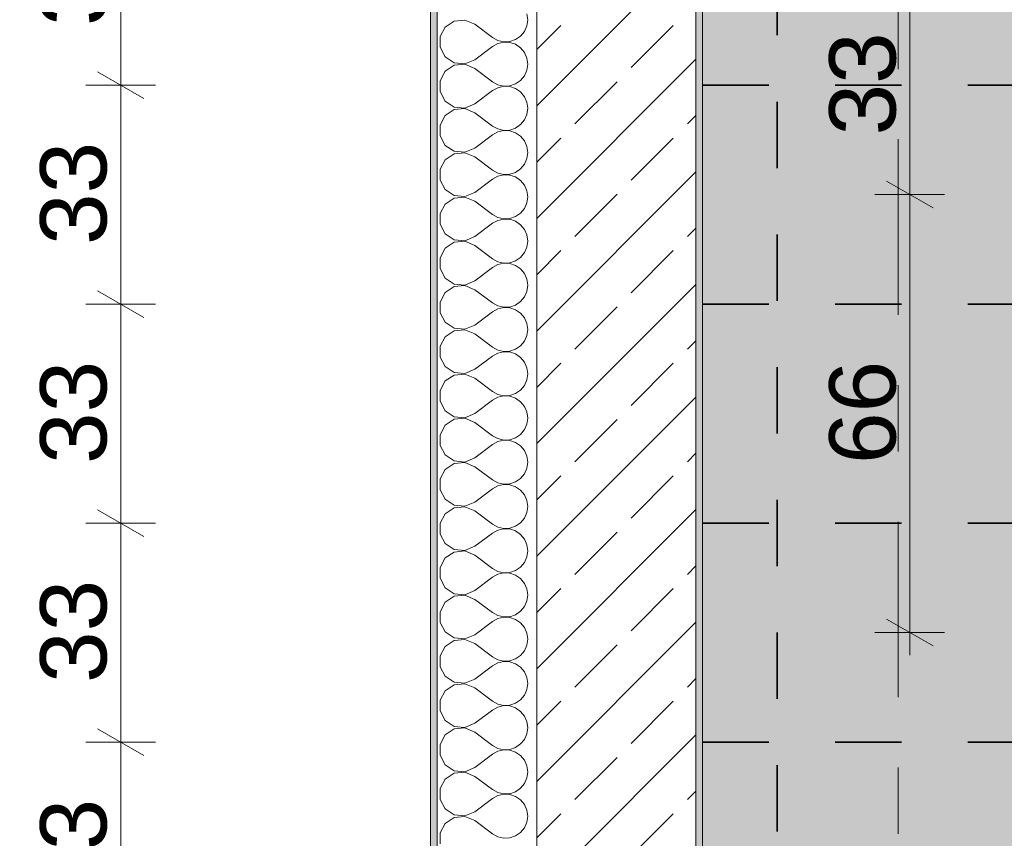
# Model space of a CAD drawing. Header units: metres. Extents: x -3.6 to 65.4, y -11 to 16.8.
# Tile 47 of 178: x -0.8 to 0.7, y 11.1 to 12.3. Entities that reach past the tile are written whole.
import ezdxf

# ---------------------------------------------------------------- set-up
doc = ezdxf.new("R2010")
doc.units = ezdxf.units.M
doc.header["$MEASUREMENT"] = 0
doc.linetypes.add('Achse', pattern=[0.2, 0.1, -0.05, 0, -0.05])
doc.linetypes.add('Strichlinie doppelt', pattern=[0.546806, 0.264583, -0.105833, 0.070556, -0.105833])
for name, color, linetype in [('154 - Bemaßung_ Beschriftung.Ausbau - Deckenspiegel', 7, 'Continuous'), ('451 - Universal.Achsen Raster', 7, 'Continuous'), ('604 - Struktur.Wand Aussen', 7, 'Continuous'), ('Neubau_651 - Abdeckung.Decke abgehängt_ bekleidet', 7, 'Continuous')]:
    doc.layers.add(name, color=color, linetype=linetype)
doc.styles.add('ERSTELLTER_STIL_2', font='txt')
doc.dimstyles.new('ERSTELLTER_STIL__1', dxfattribs={"dimtxt": 0.1, "dimasz": 0.0532, "dimexe": 0.18, "dimexo": 0.0625, "dimgap": 0, "dimtad": 1, "dimtih": 1, "dimtoh": 1, "dimzin": 0, "dimdsep": 46, "dimtxsty": 'ERSTELLTER_STIL_2', "dimblk": 'ARROWHEAD_2', "dimblk1": 'ARROWHEAD_2', "dimblk2": 'ARROWHEAD_2', "dimcen": 0.09, "dimse1": 1, "dimse2": 1, "dimclrd": 7, "dimclre": 7, "dimclrt": 7, "dimazin": 0, "dimtfac": 1, "dimtdec": 4, "dimtmove": 0, "dimatfit": 3, "dimfxl": 1, "dimtolj": 1, "dimtzin": 0, "dimarcsym": 0})
doc.dimstyles.new('ERSTELLTER_STIL__2', dxfattribs={"dimtxt": 0.1, "dimasz": 0.0532, "dimexe": 0.18, "dimexo": 0.0625, "dimgap": 0, "dimtad": 1, "dimtih": 1, "dimtoh": 1, "dimzin": 0, "dimdsep": 46, "dimtxsty": 'ERSTELLTER_STIL_2', "dimblk": 'ARROWHEAD_2', "dimblk1": 'ARROWHEAD_2', "dimblk2": 'ARROWHEAD_2', "dimcen": 0.09, "dimse1": 1, "dimse2": 1, "dimclrd": 7, "dimclre": 7, "dimclrt": 7, "dimazin": 0, "dimtfac": 1, "dimtdec": 4, "dimtmove": 2, "dimatfit": 3, "dimfxl": 1, "dimtolj": 1, "dimtzin": 0, "dimarcsym": 0})
doc.dimstyles.new('ERSTELLTER_STIL__3', dxfattribs={"dimtxt": 0.1, "dimasz": 0.0532, "dimexe": 0.18, "dimexo": 0.0625, "dimgap": 0, "dimtad": 1, "dimzin": 0, "dimdsep": 46, "dimtxsty": 'ERSTELLTER_STIL_2', "dimblk": 'ARROWHEAD_2', "dimblk1": 'ARROWHEAD_2', "dimblk2": 'ARROWHEAD_2', "dimcen": 0.09, "dimse1": 1, "dimse2": 1, "dimclrd": 7, "dimclre": 7, "dimclrt": 7, "dimazin": 0, "dimtfac": 1, "dimtdec": 4, "dimtmove": 0, "dimatfit": 3, "dimfxl": 1, "dimtolj": 1, "dimtzin": 0, "dimarcsym": 0})

# ---------------------------------------------------------------- blocks, each defined once
blk = doc.blocks.new('*X5')
at = {"layer": '604 - Struktur.Wand Aussen', "color": 7, "linetype": 'Continuous', "lineweight": 5}
for p, q in [((-0.0283, 12.3333), (-0.0296, 12.3424)), ((-0.153, 12.3224), (-0.1607, 12.3081)), ((-0.1395, 12.3314), (-0.153, 12.3224)), ((-0.1233, 12.333), (-0.1395, 12.3314)), ((-0.1083, 12.3267), (-0.1233, 12.333)), ((-0.1083, 12.3267), (-0.0817, 12.3067)), ((-0.0333, 12.3158), (-0.0296, 12.3242)), ((-0.0296, 12.3242), (-0.0283, 12.3333)), ((-0.1607, 12.3081), (-0.1607, 12.2919)), ((-0.0817, 12.3067), (-0.0736, 12.3022)), ((-0.0468, 12.3035), (-0.0392, 12.3087)), ((-0.0392, 12.3087), (-0.0333, 12.3158)), ((-0.1607, 12.2919), (-0.153, 12.2776)), ((-0.1083, 12.2733), (-0.0817, 12.2933)), ((-0.0736, 12.2978), (-0.0817, 12.2933)), ((-0.0736, 12.3022), (-0.0647, 12.3001)), ((-0.0647, 12.2999), (-0.0736, 12.2978)), ((-0.0647, 12.3001), (-0.0555, 12.3006)), ((-0.0555, 12.2994), (-0.0647, 12.2999)), ((-0.0555, 12.3006), (-0.0468, 12.3035)), ((-0.0468, 12.2965), (-0.0555, 12.2994)), ((-0.0392, 12.2913), (-0.0468, 12.2965)), ((-0.0333, 12.2842), (-0.0392, 12.2913)), ((-0.153, 12.2776), (-0.1395, 12.2686)), ((-0.0296, 12.2758), (-0.0333, 12.2842)), ((-0.1395, 12.2648), (-0.153, 12.2558)), ((-0.1395, 12.2686), (-0.1233, 12.267)), ((-0.1233, 12.2663), (-0.1395, 12.2648)), ((-0.1233, 12.267), (-0.1083, 12.2733)), ((-0.1083, 12.26), (-0.1233, 12.2663)), ((-0.0283, 12.2667), (-0.0296, 12.2758)), ((-0.0296, 12.2576), (-0.0283, 12.2667)), ((-0.153, 12.2558), (-0.1607, 12.2415)), ((-0.1083, 12.26), (-0.0817, 12.24)), ((-0.0392, 12.2421), (-0.0333, 12.2491)), ((-0.0333, 12.2491), (-0.0296, 12.2576)), ((-0.1607, 12.2415), (-0.1607, 12.2252)), ((-0.0817, 12.24), (-0.0736, 12.2355)), ((-0.0736, 12.2355), (-0.0647, 12.2335)), ((-0.0647, 12.2332), (-0.0736, 12.2311)), ((-0.0647, 12.2335), (-0.0555, 12.2339)), ((-0.0555, 12.2328), (-0.0647, 12.2332)), ((-0.0555, 12.2339), (-0.0468, 12.2369)), ((-0.0468, 12.2298), (-0.0555, 12.2328)), ((-0.0468, 12.2369), (-0.0392, 12.2421)), ((-0.1607, 12.2252), (-0.153, 12.2109)), ((-0.1083, 12.2067), (-0.0817, 12.2267)), ((-0.0736, 12.2311), (-0.0817, 12.2267)), ((-0.0392, 12.2246), (-0.0468, 12.2298)), ((-0.0333, 12.2175), (-0.0392, 12.2246)), ((-0.0296, 12.2091), (-0.0333, 12.2175)), ((-0.153, 12.2109), (-0.1395, 12.2019)), ((-0.1395, 12.2019), (-0.1233, 12.2004)), ((-0.1233, 12.2004), (-0.1083, 12.2067)), ((-0.0283, 12.2), (-0.0296, 12.2091)), ((-0.153, 12.1891), (-0.1607, 12.1748)), ((-0.1395, 12.1981), (-0.153, 12.1891)), ((-0.1233, 12.1996), (-0.1395, 12.1981)), ((-0.1083, 12.1933), (-0.1233, 12.1996)), ((-0.1083, 12.1933), (-0.0817, 12.1733)), ((-0.0333, 12.1825), (-0.0296, 12.1909)), ((-0.0296, 12.1909), (-0.0283, 12.2)), ((-0.1607, 12.1748), (-0.1607, 12.1585)), ((-0.0817, 12.1733), (-0.0736, 12.1689)), ((-0.0468, 12.1702), (-0.0392, 12.1754)), ((-0.0392, 12.1754), (-0.0333, 12.1825)), ((-0.1607, 12.1585), (-0.153, 12.1442)), ((-0.1083, 12.14), (-0.0817, 12.16)), ((-0.0736, 12.1645), (-0.0817, 12.16)), ((-0.0736, 12.1689), (-0.0647, 12.1668)), ((-0.0647, 12.1665), (-0.0736, 12.1645)), ((-0.0647, 12.1668), (-0.0555, 12.1672)), ((-0.0555, 12.1661), (-0.0647, 12.1665)), ((-0.0555, 12.1672), (-0.0468, 12.1702)), ((-0.0468, 12.1631), (-0.0555, 12.1661)), ((-0.0392, 12.1579), (-0.0468, 12.1631)), ((-0.0333, 12.1509), (-0.0392, 12.1579)), ((-0.153, 12.1442), (-0.1395, 12.1352)), ((-0.0296, 12.1424), (-0.0333, 12.1509)), ((-0.0283, 12.1333), (-0.0296, 12.1424)), ((-0.1395, 12.1314), (-0.153, 12.1224)), ((-0.1395, 12.1352), (-0.1233, 12.1337)), ((-0.1233, 12.133), (-0.1395, 12.1314)), ((-0.1233, 12.1337), (-0.1083, 12.14)), ((-0.1083, 12.1267), (-0.1233, 12.133)), ((-0.0296, 12.1242), (-0.0283, 12.1333)), ((-0.153, 12.1224), (-0.1607, 12.1081)), ((-0.1083, 12.1267), (-0.0817, 12.1067)), ((-0.0392, 12.1087), (-0.0333, 12.1158)), ((-0.0333, 12.1158), (-0.0296, 12.1242)), ((-0.1607, 12.1081), (-0.1607, 12.0919)), ((-0.0817, 12.1067), (-0.0736, 12.1022)), ((-0.0736, 12.0978), (-0.0817, 12.0933)), ((-0.0736, 12.1022), (-0.0647, 12.1001)), ((-0.0647, 12.0999), (-0.0736, 12.0978)), ((-0.0647, 12.1001), (-0.0555, 12.1006)), ((-0.0555, 12.0994), (-0.0647, 12.0999)), ((-0.0555, 12.1006), (-0.0468, 12.1035)), ((-0.0468, 12.0965), (-0.0555, 12.0994)), ((-0.0468, 12.1035), (-0.0392, 12.1087)), ((-0.1607, 12.0919), (-0.153, 12.0776)), ((-0.1083, 12.0733), (-0.0817, 12.0933)), ((-0.0392, 12.0913), (-0.0468, 12.0965)), ((-0.0333, 12.0842), (-0.0392, 12.0913)), ((-0.0296, 12.0758), (-0.0333, 12.0842)), ((-0.153, 12.0776), (-0.1395, 12.0686)), ((-0.1395, 12.0686), (-0.1233, 12.067)), ((-0.1233, 12.067), (-0.1083, 12.0733)), ((-0.0283, 12.0667), (-0.0296, 12.0758)), ((-0.153, 12.0558), (-0.1607, 12.0415)), ((-0.1395, 12.0648), (-0.153, 12.0558)), ((-0.1233, 12.0663), (-0.1395, 12.0648)), ((-0.1083, 12.06), (-0.1233, 12.0663)), ((-0.1083, 12.06), (-0.0817, 12.04)), ((-0.0333, 12.0491), (-0.0296, 12.0576)), ((-0.0296, 12.0576), (-0.0283, 12.0667)), ((-0.1607, 12.0415), (-0.1607, 12.0252)), ((-0.0817, 12.04), (-0.0736, 12.0355)), ((-0.0468, 12.0369), (-0.0392, 12.0421)), ((-0.0392, 12.0421), (-0.0333, 12.0491)), ((-0.1607, 12.0252), (-0.153, 12.0109)), ((-0.1083, 12.0067), (-0.0817, 12.0267)), ((-0.0736, 12.0311), (-0.0817, 12.0267)), ((-0.0736, 12.0355), (-0.0647, 12.0335)), ((-0.0647, 12.0332), (-0.0736, 12.0311)), ((-0.0647, 12.0335), (-0.0555, 12.0339)), ((-0.0555, 12.0328), (-0.0647, 12.0332)), ((-0.0555, 12.0339), (-0.0468, 12.0369)), ((-0.0468, 12.0298), (-0.0555, 12.0328)), ((-0.0392, 12.0246), (-0.0468, 12.0298)), ((-0.0333, 12.0175), (-0.0392, 12.0246)), ((-0.153, 12.0109), (-0.1395, 12.0019)), ((-0.0296, 12.0091), (-0.0333, 12.0175)), ((-0.0283, 12), (-0.0296, 12.0091)), ((-0.1395, 11.9981), (-0.153, 11.9891)), ((-0.1395, 12.0019), (-0.1233, 12.0004)), ((-0.1233, 11.9996), (-0.1395, 11.9981)), ((-0.1233, 12.0004), (-0.1083, 12.0067)), ((-0.1083, 11.9933), (-0.1233, 11.9996)), ((-0.0296, 11.9909), (-0.0283, 12)), ((-0.153, 11.9891), (-0.1607, 11.9748)), ((-0.1083, 11.9933), (-0.0817, 11.9733)), ((-0.0392, 11.9754), (-0.0333, 11.9825)), ((-0.0333, 11.9825), (-0.0296, 11.9909)), ((-0.1607, 11.9748), (-0.1607, 11.9585)), ((-0.0817, 11.9733), (-0.0736, 11.9689)), ((-0.0736, 11.9645), (-0.0817, 11.96)), ((-0.0736, 11.9689), (-0.0647, 11.9668)), ((-0.0647, 11.9665), (-0.0736, 11.9645)), ((-0.0647, 11.9668), (-0.0555, 11.9672)), ((-0.0555, 11.9661), (-0.0647, 11.9665)), ((-0.0555, 11.9672), (-0.0468, 11.9702)), ((-0.0468, 11.9631), (-0.0555, 11.9661)), ((-0.0468, 11.9702), (-0.0392, 11.9754)), ((-0.1607, 11.9585), (-0.153, 11.9442)), ((-0.1083, 11.94), (-0.0817, 11.96)), ((-0.0392, 11.9579), (-0.0468, 11.9631)), ((-0.0333, 11.9509), (-0.0392, 11.9579)), ((-0.0296, 11.9424), (-0.0333, 11.9509)), ((-0.153, 11.9442), (-0.1395, 11.9352)), ((-0.1395, 11.9352), (-0.1233, 11.9337)), ((-0.1233, 11.9337), (-0.1083, 11.94)), ((-0.0283, 11.9333), (-0.0296, 11.9424)), ((-0.153, 11.9224), (-0.1607, 11.9081)), ((-0.1395, 11.9314), (-0.153, 11.9224)), ((-0.1233, 11.933), (-0.1395, 11.9314)), ((-0.1083, 11.9267), (-0.1233, 11.933)), ((-0.1083, 11.9267), (-0.0817, 11.9067)), ((-0.0333, 11.9158), (-0.0296, 11.9242)), ((-0.0296, 11.9242), (-0.0283, 11.9333)), ((-0.1607, 11.9081), (-0.1607, 11.8919)), ((-0.0817, 11.9067), (-0.0736, 11.9022)), ((-0.0468, 11.9035), (-0.0392, 11.9087)), ((-0.0392, 11.9087), (-0.0333, 11.9158)), ((-0.1607, 11.8919), (-0.153, 11.8776)), ((-0.1083, 11.8733), (-0.0817, 11.8933)), ((-0.0736, 11.8978), (-0.0817, 11.8933)), ((-0.0736, 11.9022), (-0.0647, 11.9001)), ((-0.0647, 11.8999), (-0.0736, 11.8978)), ((-0.0647, 11.9001), (-0.0555, 11.9006)), ((-0.0555, 11.8994), (-0.0647, 11.8999)), ((-0.0555, 11.9006), (-0.0468, 11.9035)), ((-0.0468, 11.8965), (-0.0555, 11.8994)), ((-0.0392, 11.8913), (-0.0468, 11.8965)), ((-0.0333, 11.8842), (-0.0392, 11.8913)), ((-0.153, 11.8776), (-0.1395, 11.8686)), ((-0.0296, 11.8758), (-0.0333, 11.8842)), ((-0.0283, 11.8667), (-0.0296, 11.8758)), ((-0.1395, 11.8648), (-0.153, 11.8558)), ((-0.1395, 11.8686), (-0.1233, 11.867)), ((-0.1233, 11.8663), (-0.1395, 11.8648)), ((-0.1233, 11.867), (-0.1083, 11.8733)), ((-0.1083, 11.86), (-0.1233, 11.8663)), ((-0.0296, 11.8576), (-0.0283, 11.8667)), ((-0.153, 11.8558), (-0.1607, 11.8415)), ((-0.1083, 11.86), (-0.0817, 11.84)), ((-0.0392, 11.8421), (-0.0333, 11.8491)), ((-0.0333, 11.8491), (-0.0296, 11.8576)), ((-0.1607, 11.8415), (-0.1607, 11.8252)), ((-0.0817, 11.84), (-0.0736, 11.8355)), ((-0.0736, 11.8311), (-0.0817, 11.8267)), ((-0.0736, 11.8355), (-0.0647, 11.8335)), ((-0.0647, 11.8332), (-0.0736, 11.8311)), ((-0.0647, 11.8335), (-0.0555, 11.8339)), ((-0.0555, 11.8328), (-0.0647, 11.8332)), ((-0.0555, 11.8339), (-0.0468, 11.8369)), ((-0.0468, 11.8298), (-0.0555, 11.8328)), ((-0.0468, 11.8369), (-0.0392, 11.8421)), ((-0.1607, 11.8252), (-0.153, 11.8109)), ((-0.1083, 11.8067), (-0.0817, 11.8267)), ((-0.0392, 11.8246), (-0.0468, 11.8298)), ((-0.0333, 11.8175), (-0.0392, 11.8246)), ((-0.0296, 11.8091), (-0.0333, 11.8175)), ((-0.153, 11.8109), (-0.1395, 11.8019)), ((-0.1395, 11.8019), (-0.1233, 11.8004)), ((-0.1233, 11.8004), (-0.1083, 11.8067)), ((-0.0283, 11.8), (-0.0296, 11.8091)), ((-0.153, 11.7891), (-0.1607, 11.7748)), ((-0.1395, 11.7981), (-0.153, 11.7891)), ((-0.1233, 11.7996), (-0.1395, 11.7981)), ((-0.1083, 11.7933), (-0.1233, 11.7996)), ((-0.1083, 11.7933), (-0.0817, 11.7733)), ((-0.0333, 11.7825), (-0.0296, 11.7909)), ((-0.0296, 11.7909), (-0.0283, 11.8)), ((-0.1607, 11.7748), (-0.1607, 11.7585)), ((-0.0817, 11.7733), (-0.0736, 11.7689)), ((-0.0468, 11.7702), (-0.0392, 11.7754)), ((-0.0392, 11.7754), (-0.0333, 11.7825)), ((-0.1607, 11.7585), (-0.153, 11.7442)), ((-0.1083, 11.74), (-0.0817, 11.76)), ((-0.0736, 11.7645), (-0.0817, 11.76)), ((-0.0736, 11.7689), (-0.0647, 11.7668)), ((-0.0647, 11.7665), (-0.0736, 11.7645)), ((-0.0647, 11.7668), (-0.0555, 11.7672)), ((-0.0555, 11.7661), (-0.0647, 11.7665)), ((-0.0555, 11.7672), (-0.0468, 11.7702)), ((-0.0468, 11.7631), (-0.0555, 11.7661)), ((-0.0392, 11.7579), (-0.0468, 11.7631)), ((-0.0333, 11.7509), (-0.0392, 11.7579)), ((-0.153, 11.7442), (-0.1395, 11.7352)), ((-0.0296, 11.7424), (-0.0333, 11.7509)), ((-0.0283, 11.7333), (-0.0296, 11.7424)), ((-0.1395, 11.7314), (-0.153, 11.7224)), ((-0.1395, 11.7352), (-0.1233, 11.7337)), ((-0.1233, 11.733), (-0.1395, 11.7314)), ((-0.1233, 11.7337), (-0.1083, 11.74)), ((-0.1083, 11.7267), (-0.1233, 11.733)), ((-0.1083, 11.7267), (-0.0817, 11.7067)), ((-0.0296, 11.7242), (-0.0283, 11.7333)), ((-0.153, 11.7224), (-0.1607, 11.7081)), ((-0.0392, 11.7087), (-0.0333, 11.7158)), ((-0.0333, 11.7158), (-0.0296, 11.7242)), ((-0.1607, 11.7081), (-0.1607, 11.6919)), ((-0.0817, 11.7067), (-0.0736, 11.7022)), ((-0.0736, 11.6978), (-0.0817, 11.6933)), ((-0.0736, 11.7022), (-0.0647, 11.7001)), ((-0.0647, 11.6999), (-0.0736, 11.6978)), ((-0.0647, 11.7001), (-0.0555, 11.7006)), ((-0.0555, 11.6994), (-0.0647, 11.6999)), ((-0.0555, 11.7006), (-0.0468, 11.7035)), ((-0.0468, 11.6965), (-0.0555, 11.6994)), ((-0.0468, 11.7035), (-0.0392, 11.7087)), ((-0.1607, 11.6919), (-0.153, 11.6776)), ((-0.1083, 11.6733), (-0.0817, 11.6933)), ((-0.0392, 11.6913), (-0.0468, 11.6965)), ((-0.0333, 11.6842), (-0.0392, 11.6913)), ((-0.0296, 11.6758), (-0.0333, 11.6842)), ((-0.153, 11.6776), (-0.1395, 11.6686)), ((-0.1395, 11.6686), (-0.1233, 11.667)), ((-0.1233, 11.667), (-0.1083, 11.6733)), ((-0.0283, 11.6667), (-0.0296, 11.6758)), ((-0.153, 11.6558), (-0.1607, 11.6415)), ((-0.1395, 11.6648), (-0.153, 11.6558)), ((-0.1233, 11.6663), (-0.1395, 11.6648)), ((-0.1083, 11.66), (-0.1233, 11.6663)), ((-0.1083, 11.66), (-0.0817, 11.64)), ((-0.0333, 11.6491), (-0.0296, 11.6576)), ((-0.0296, 11.6576), (-0.0283, 11.6667)), ((-0.1607, 11.6415), (-0.1607, 11.6252)), ((-0.0817, 11.64), (-0.0736, 11.6355)), ((-0.0468, 11.6369), (-0.0392, 11.6421)), ((-0.0392, 11.6421), (-0.0333, 11.6491)), ((-0.1607, 11.6252), (-0.153, 11.6109)), ((-0.1083, 11.6067), (-0.0817, 11.6267)), ((-0.0736, 11.6311), (-0.0817, 11.6267)), ((-0.0736, 11.6355), (-0.0647, 11.6335)), ((-0.0647, 11.6332), (-0.0736, 11.6311)), ((-0.0647, 11.6335), (-0.0555, 11.6339)), ((-0.0555, 11.6328), (-0.0647, 11.6332)), ((-0.0555, 11.6339), (-0.0468, 11.6369)), ((-0.0468, 11.6298), (-0.0555, 11.6328)), ((-0.0392, 11.6246), (-0.0468, 11.6298)), ((-0.0333, 11.6175), (-0.0392, 11.6246)), ((-0.153, 11.6109), (-0.1395, 11.6019)), ((-0.0296, 11.6091), (-0.0333, 11.6175)), ((-0.0283, 11.6), (-0.0296, 11.6091)), ((-0.1395, 11.5981), (-0.153, 11.5891)), ((-0.1395, 11.6019), (-0.1233, 11.6004)), ((-0.1233, 11.5996), (-0.1395, 11.5981)), ((-0.1233, 11.6004), (-0.1083, 11.6067)), ((-0.1083, 11.5933), (-0.1233, 11.5996)), ((-0.1083, 11.5933), (-0.0817, 11.5733)), ((-0.0296, 11.5909), (-0.0283, 11.6)), ((-0.153, 11.5891), (-0.1607, 11.5748)), ((-0.0392, 11.5754), (-0.0333, 11.5825)), ((-0.0333, 11.5825), (-0.0296, 11.5909)), ((-0.1607, 11.5748), (-0.1607, 11.5585)), ((-0.0817, 11.5733), (-0.0736, 11.5689)), ((-0.0736, 11.5645), (-0.0817, 11.56)), ((-0.0736, 11.5689), (-0.0647, 11.5668)), ((-0.0647, 11.5665), (-0.0736, 11.5645)), ((-0.0647, 11.5668), (-0.0555, 11.5672)), ((-0.0555, 11.5661), (-0.0647, 11.5665)), ((-0.0555, 11.5672), (-0.0468, 11.5702)), ((-0.0468, 11.5631), (-0.0555, 11.5661)), ((-0.0468, 11.5702), (-0.0392, 11.5754)), ((-0.1607, 11.5585), (-0.153, 11.5442)), ((-0.1083, 11.54), (-0.0817, 11.56)), ((-0.0392, 11.5579), (-0.0468, 11.5631)), ((-0.0333, 11.5509), (-0.0392, 11.5579)), ((-0.0296, 11.5424), (-0.0333, 11.5509)), ((-0.153, 11.5442), (-0.1395, 11.5352)), ((-0.1395, 11.5352), (-0.1233, 11.5337)), ((-0.1233, 11.5337), (-0.1083, 11.54)), ((-0.0283, 11.5333), (-0.0296, 11.5424)), ((-0.153, 11.5224), (-0.1607, 11.5081)), ((-0.1395, 11.5314), (-0.153, 11.5224)), ((-0.1233, 11.533), (-0.1395, 11.5314)), ((-0.1083, 11.5267), (-0.1233, 11.533)), ((-0.1083, 11.5267), (-0.0817, 11.5067)), ((-0.0333, 11.5158), (-0.0296, 11.5242)), ((-0.0296, 11.5242), (-0.0283, 11.5333)), ((-0.1607, 11.5081), (-0.1607, 11.4919)), ((-0.0817, 11.5067), (-0.0736, 11.5022)), ((-0.0468, 11.5035), (-0.0392, 11.5087)), ((-0.0392, 11.5087), (-0.0333, 11.5158)), ((-0.1607, 11.4919), (-0.153, 11.4776)), ((-0.1083, 11.4733), (-0.0817, 11.4933)), ((-0.0736, 11.4978), (-0.0817, 11.4933)), ((-0.0736, 11.5022), (-0.0647, 11.5001)), ((-0.0647, 11.4999), (-0.0736, 11.4978)), ((-0.0647, 11.5001), (-0.0555, 11.5006)), ((-0.0555, 11.4994), (-0.0647, 11.4999)), ((-0.0555, 11.5006), (-0.0468, 11.5035)), ((-0.0468, 11.4965), (-0.0555, 11.4994)), ((-0.0392, 11.4913), (-0.0468, 11.4965)), ((-0.0333, 11.4842), (-0.0392, 11.4913)), ((-0.153, 11.4776), (-0.1395, 11.4686)), ((-0.0296, 11.4758), (-0.0333, 11.4842)), ((-0.0283, 11.4667), (-0.0296, 11.4758)), ((-0.1395, 11.4648), (-0.153, 11.4558)), ((-0.1395, 11.4686), (-0.1233, 11.467)), ((-0.1233, 11.4663), (-0.1395, 11.4648)), ((-0.1233, 11.467), (-0.1083, 11.4733)), ((-0.1083, 11.46), (-0.1233, 11.4663)), ((-0.1083, 11.46), (-0.0817, 11.44)), ((-0.0296, 11.4576), (-0.0283, 11.4667)), ((-0.153, 11.4558), (-0.1607, 11.4415)), ((-0.0392, 11.4421), (-0.0333, 11.4491)), ((-0.0333, 11.4491), (-0.0296, 11.4576)), ((-0.1607, 11.4415), (-0.1607, 11.4252)), ((-0.0817, 11.44), (-0.0736, 11.4355)), ((-0.0736, 11.4311), (-0.0817, 11.4267)), ((-0.0736, 11.4355), (-0.0647, 11.4335)), ((-0.0647, 11.4332), (-0.0736, 11.4311)), ((-0.0647, 11.4335), (-0.0555, 11.4339)), ((-0.0555, 11.4328), (-0.0647, 11.4332)), ((-0.0555, 11.4339), (-0.0468, 11.4369)), ((-0.0468, 11.4298), (-0.0555, 11.4328)), ((-0.0468, 11.4369), (-0.0392, 11.4421)), ((-0.0392, 11.4246), (-0.0468, 11.4298)), ((-0.1607, 11.4252), (-0.153, 11.4109)), ((-0.1083, 11.4067), (-0.0817, 11.4267)), ((-0.0333, 11.4175), (-0.0392, 11.4246)), ((-0.0296, 11.4091), (-0.0333, 11.4175)), ((-0.153, 11.4109), (-0.1395, 11.4019)), ((-0.1395, 11.4019), (-0.1233, 11.4004)), ((-0.1233, 11.4004), (-0.1083, 11.4067)), ((-0.0283, 11.4), (-0.0296, 11.4091)), ((-0.153, 11.3891), (-0.1607, 11.3748)), ((-0.1395, 11.3981), (-0.153, 11.3891)), ((-0.1233, 11.3996), (-0.1395, 11.3981)), ((-0.1083, 11.3933), (-0.1233, 11.3996)), ((-0.1083, 11.3933), (-0.0817, 11.3733)), ((-0.0333, 11.3825), (-0.0296, 11.3909)), ((-0.0296, 11.3909), (-0.0283, 11.4)), ((-0.1607, 11.3748), (-0.1607, 11.3585)), ((-0.0817, 11.3733), (-0.0736, 11.3689)), ((-0.0468, 11.3702), (-0.0392, 11.3754)), ((-0.0392, 11.3754), (-0.0333, 11.3825)), ((-0.1607, 11.3585), (-0.153, 11.3442)), ((-0.1083, 11.34), (-0.0817, 11.36)), ((-0.0736, 11.3645), (-0.0817, 11.36)), ((-0.0736, 11.3689), (-0.0647, 11.3668)), ((-0.0647, 11.3665), (-0.0736, 11.3645)), ((-0.0647, 11.3668), (-0.0555, 11.3672)), ((-0.0555, 11.3661), (-0.0647, 11.3665)), ((-0.0555, 11.3672), (-0.0468, 11.3702)), ((-0.0468, 11.3631), (-0.0555, 11.3661)), ((-0.0392, 11.3579), (-0.0468, 11.3631)), ((-0.0333, 11.3509), (-0.0392, 11.3579)), ((-0.153, 11.3442), (-0.1395, 11.3352)), ((-0.0296, 11.3424), (-0.0333, 11.3509)), ((-0.0283, 11.3333), (-0.0296, 11.3424)), ((-0.1395, 11.3314), (-0.153, 11.3224)), ((-0.1395, 11.3352), (-0.1233, 11.3337)), ((-0.1233, 11.333), (-0.1395, 11.3314)), ((-0.1233, 11.3337), (-0.1083, 11.34)), ((-0.1083, 11.3267), (-0.1233, 11.333)), ((-0.1083, 11.3267), (-0.0817, 11.3067)), ((-0.0296, 11.3242), (-0.0283, 11.3333)), ((-0.153, 11.3224), (-0.1607, 11.3081)), ((-0.0392, 11.3087), (-0.0333, 11.3158)), ((-0.0333, 11.3158), (-0.0296, 11.3242)), ((-0.1607, 11.3081), (-0.1607, 11.2919)), ((-0.0817, 11.3067), (-0.0736, 11.3022)), ((-0.0736, 11.2978), (-0.0817, 11.2933)), ((-0.0736, 11.3022), (-0.0647, 11.3001)), ((-0.0647, 11.2999), (-0.0736, 11.2978)), ((-0.0647, 11.3001), (-0.0555, 11.3006)), ((-0.0555, 11.2994), (-0.0647, 11.2999)), ((-0.0555, 11.3006), (-0.0468, 11.3035)), ((-0.0468, 11.2965), (-0.0555, 11.2994)), ((-0.0468, 11.3035), (-0.0392, 11.3087)), ((-0.0392, 11.2913), (-0.0468, 11.2965)), ((-0.1607, 11.2919), (-0.153, 11.2776)), ((-0.1083, 11.2733), (-0.0817, 11.2933)), ((-0.0333, 11.2842), (-0.0392, 11.2913)), ((-0.0296, 11.2758), (-0.0333, 11.2842)), ((-0.153, 11.2776), (-0.1395, 11.2686)), ((-0.1395, 11.2686), (-0.1233, 11.267)), ((-0.1233, 11.267), (-0.1083, 11.2733)), ((-0.0283, 11.2667), (-0.0296, 11.2758)), ((-0.0296, 11.2576), (-0.0283, 11.2667)), ((-0.153, 11.2558), (-0.1607, 11.2415)), ((-0.1395, 11.2648), (-0.153, 11.2558)), ((-0.1233, 11.2663), (-0.1395, 11.2648)), ((-0.1083, 11.26), (-0.1233, 11.2663)), ((-0.1083, 11.26), (-0.0817, 11.24)), ((-0.0333, 11.2491), (-0.0296, 11.2576)), ((-0.1607, 11.2415), (-0.1607, 11.2252)), ((-0.0817, 11.24), (-0.0736, 11.2355)), ((-0.0555, 11.2339), (-0.0468, 11.2369)), ((-0.0468, 11.2369), (-0.0392, 11.2421)), ((-0.0392, 11.2421), (-0.0333, 11.2491)), ((-0.1607, 11.2252), (-0.153, 11.2109)), ((-0.1083, 11.2067), (-0.0817, 11.2267)), ((-0.0736, 11.2311), (-0.0817, 11.2267)), ((-0.0736, 11.2355), (-0.0647, 11.2335)), ((-0.0647, 11.2332), (-0.0736, 11.2311)), ((-0.0647, 11.2335), (-0.0555, 11.2339)), ((-0.0555, 11.2328), (-0.0647, 11.2332)), ((-0.0468, 11.2298), (-0.0555, 11.2328)), ((-0.0392, 11.2246), (-0.0468, 11.2298)), ((-0.0333, 11.2175), (-0.0392, 11.2246)), ((-0.153, 11.2109), (-0.1395, 11.2019)), ((-0.0296, 11.2091), (-0.0333, 11.2175)), ((-0.0283, 11.2), (-0.0296, 11.2091)), ((-0.1395, 11.1981), (-0.153, 11.1891)), ((-0.1395, 11.2019), (-0.1233, 11.2004)), ((-0.1233, 11.1996), (-0.1395, 11.1981)), ((-0.1233, 11.2004), (-0.1083, 11.2067)), ((-0.1083, 11.1933), (-0.1233, 11.1996)), ((-0.1083, 11.1933), (-0.0817, 11.1733)), ((-0.0296, 11.1909), (-0.0283, 11.2)), ((-0.153, 11.1891), (-0.1607, 11.1748)), ((-0.0392, 11.1754), (-0.0333, 11.1825)), ((-0.0333, 11.1825), (-0.0296, 11.1909)), ((-0.1607, 11.1748), (-0.1607, 11.1585)), ((-0.0817, 11.1733), (-0.0736, 11.1689)), ((-0.0736, 11.1645), (-0.0817, 11.16)), ((-0.0736, 11.1689), (-0.0647, 11.1668)), ((-0.0647, 11.1665), (-0.0736, 11.1645)), ((-0.0647, 11.1668), (-0.0555, 11.1672)), ((-0.0555, 11.1661), (-0.0647, 11.1665)), ((-0.0555, 11.1672), (-0.0468, 11.1702)), ((-0.0468, 11.1631), (-0.0555, 11.1661)), ((-0.0468, 11.1702), (-0.0392, 11.1754)), ((-0.0392, 11.1579), (-0.0468, 11.1631)), ((-0.1607, 11.1585), (-0.153, 11.1442)), ((-0.1083, 11.14), (-0.0817, 11.16)), ((-0.0333, 11.1509), (-0.0392, 11.1579)), ((-0.0296, 11.1424), (-0.0333, 11.1509)), ((-0.153, 11.1442), (-0.1395, 11.1352)), ((-0.1395, 11.1352), (-0.1233, 11.1337)), ((-0.1233, 11.133), (-0.1395, 11.1314)), ((-0.1233, 11.1337), (-0.1083, 11.14)), ((-0.1083, 11.1267), (-0.1233, 11.133)), ((-0.0283, 11.1333), (-0.0296, 11.1424)), ((-0.0296, 11.1242), (-0.0283, 11.1333)), ((-0.153, 11.1224), (-0.1607, 11.1081)), ((-0.1395, 11.1314), (-0.153, 11.1224)), ((-0.1083, 11.1267), (-0.0817, 11.1067)), ((-0.0333, 11.1158), (-0.0296, 11.1242)), ((-0.1607, 11.1081), (-0.1607, 11.0919)), ((-0.0817, 11.1067), (-0.0736, 11.1022)), ((-0.0555, 11.1006), (-0.0468, 11.1035)), ((-0.0468, 11.1035), (-0.0392, 11.1087)), ((-0.0392, 11.1087), (-0.0333, 11.1158)), ((-0.0736, 11.1022), (-0.0647, 11.1001)), ((-0.0647, 11.1001), (-0.0555, 11.1006))]:
    blk.add_line(p, q, dxfattribs=at)
blk = doc.blocks.new('*D209')
at = {"layer": '154 - Bemaßung_ Beschriftung.Ausbau - Deckenspiegel', "color": 7, "linetype": 'Continuous', "lineweight": 5}
for p, q in [((-0.6771, 11.2652), (-0.6071, 11.2248)), ((-0.5896, 11.245), (-0.6946, 11.245)), ((-0.6421, 10.915), (-0.6421, 11.245)), ((-0.6771, 10.9352), (-0.6071, 10.8948)), ((-0.5896, 10.915), (-0.6946, 10.915))]:
    blk.add_line(p, q, dxfattribs=at)
at = {"layer": '154 - Bemaßung_ Beschriftung.Ausbau - Deckenspiegel', "color": 7, "lineweight": 5, "insert": (-0.6621, 11.0041), "char_height": 0.1, "attachment_point": 7, "rotation": 90, "style": 'ERSTELLTER_STIL_2'}
blk.add_mtext('\\A1;{\\pql;\\fArial|b0|i0|c0|p38;33}', dxfattribs=at)
blk = doc.blocks.new('ARROWHEAD_2')
at = {"color": 0, "linetype": 'Continuous', "lineweight": 0}
for p, q in [((-0.378, -0.655), (0.378, 0.655)), ((0, 0), (-1, 0))]:
    blk.add_line(p, q, dxfattribs=at)
blk = doc.blocks.new('*D210')
at = {"layer": '154 - Bemaßung_ Beschriftung.Ausbau - Deckenspiegel', "color": 7, "linetype": 'Continuous', "lineweight": 5}
for p, q in [((-0.6771, 11.5952), (-0.6071, 11.5548)), ((-0.5896, 11.575), (-0.6946, 11.575)), ((-0.6421, 11.245), (-0.6421, 11.575)), ((-0.6771, 11.2652), (-0.6071, 11.2248)), ((-0.5896, 11.245), (-0.6946, 11.245))]:
    blk.add_line(p, q, dxfattribs=at)
at = {"layer": '154 - Bemaßung_ Beschriftung.Ausbau - Deckenspiegel', "color": 7, "lineweight": 5, "insert": (-0.6621, 11.3341), "char_height": 0.1, "attachment_point": 7, "rotation": 90, "style": 'ERSTELLTER_STIL_2'}
blk.add_mtext('\\A1;{\\pql;\\fArial|b0|i0|c0|p38;33}', dxfattribs=at)
blk = doc.blocks.new('*D211')
at = {"layer": '154 - Bemaßung_ Beschriftung.Ausbau - Deckenspiegel', "color": 7, "linetype": 'Continuous', "lineweight": 5}
for p, q in [((-0.6771, 11.9252), (-0.6071, 11.8848)), ((-0.5896, 11.905), (-0.6946, 11.905)), ((-0.6421, 11.575), (-0.6421, 11.905)), ((-0.6771, 11.5952), (-0.6071, 11.5548)), ((-0.5896, 11.575), (-0.6946, 11.575))]:
    blk.add_line(p, q, dxfattribs=at)
at = {"layer": '154 - Bemaßung_ Beschriftung.Ausbau - Deckenspiegel', "color": 7, "lineweight": 5, "insert": (-0.6621, 11.6641), "char_height": 0.1, "attachment_point": 7, "rotation": 90, "style": 'ERSTELLTER_STIL_2'}
blk.add_mtext('\\A1;{\\pql;\\fArial|b0|i0|c0|p38;33}', dxfattribs=at)
blk = doc.blocks.new('*D212')
at = {"layer": '154 - Bemaßung_ Beschriftung.Ausbau - Deckenspiegel', "color": 7, "linetype": 'Continuous', "lineweight": 5}
for p, q in [((-0.6771, 12.2552), (-0.6071, 12.2148)), ((-0.5896, 12.235), (-0.6946, 12.235)), ((-0.6421, 11.905), (-0.6421, 12.235)), ((-0.6771, 11.9252), (-0.6071, 11.8848)), ((-0.5896, 11.905), (-0.6946, 11.905))]:
    blk.add_line(p, q, dxfattribs=at)
at = {"layer": '154 - Bemaßung_ Beschriftung.Ausbau - Deckenspiegel', "color": 7, "lineweight": 5, "insert": (-0.6621, 11.9941), "char_height": 0.1, "attachment_point": 7, "rotation": 90, "style": 'ERSTELLTER_STIL_2'}
blk.add_mtext('\\A1;{\\pql;\\fArial|b0|i0|c0|p38;33}', dxfattribs=at)
blk = doc.blocks.new('*D213')
at = {"layer": '154 - Bemaßung_ Beschriftung.Ausbau - Deckenspiegel', "color": 7, "linetype": 'Continuous', "lineweight": 5}
for p, q in [((-0.6771, 12.5852), (-0.6071, 12.5448)), ((-0.5896, 12.565), (-0.6946, 12.565)), ((-0.6421, 12.235), (-0.6421, 12.565)), ((-0.6771, 12.2552), (-0.6071, 12.2148)), ((-0.5896, 12.235), (-0.6946, 12.235))]:
    blk.add_line(p, q, dxfattribs=at)
at = {"layer": '154 - Bemaßung_ Beschriftung.Ausbau - Deckenspiegel', "color": 7, "lineweight": 5, "insert": (-0.6621, 12.3241), "char_height": 0.1, "attachment_point": 7, "rotation": 90, "style": 'ERSTELLTER_STIL_2'}
blk.add_mtext('\\A1;{\\pql;\\fArial|b0|i0|c0|p38;33}', dxfattribs=at)
blk = doc.blocks.new('*D215')
at = {"layer": '154 - Bemaßung_ Beschriftung.Ausbau - Deckenspiegel', "color": 7, "linetype": 'Continuous', "lineweight": 5}
for p, q in [((0.235, 14.5711), (0.235, 14.6761)), ((0.2552, 14.6586), (0.2148, 14.5886)), ((0.3677, 14.6586), (0.3273, 14.5886)), ((0.2008, 14.6236), (0.235, 14.6236)), ((0.235, 14.6236), (0.3475, 14.6236))]:
    blk.add_line(p, q, dxfattribs=at)
at = {"layer": '154 - Bemaßung_ Beschriftung.Ausbau - Deckenspiegel', "color": 7, "lineweight": 5, "insert": (0.2156, 14.6425), "char_height": 0.1, "attachment_point": 7, "style": 'ERSTELLTER_STIL_2'}
blk.add_mtext('\\A1;{\\pql;\\fArial|b0|i0|c0|p38;11\\fArial|b0|i0|c0|p38;\\A1{\\H.66x;\\S25^  ;}}', dxfattribs=at)
blk = doc.blocks.new('*D216')
at = {"layer": '154 - Bemaßung_ Beschriftung.Ausbau - Deckenspiegel', "color": 7, "linetype": 'Continuous', "lineweight": 5}
for p, q in [((0.3475, 14.5711), (0.3475, 14.6761)), ((0.3677, 14.6586), (0.3273, 14.5886)), ((0.8477, 14.6586), (0.8073, 14.5886)), ((0.235, 14.6236), (0.3475, 14.6236)), ((0.3475, 14.6236), (0.8275, 14.6236))]:
    blk.add_line(p, q, dxfattribs=at)
at = {"layer": '154 - Bemaßung_ Beschriftung.Ausbau - Deckenspiegel', "color": 7, "lineweight": 5, "insert": (0.5116, 14.6436), "char_height": 0.1, "attachment_point": 7, "style": 'ERSTELLTER_STIL_2'}
blk.add_mtext('\\A1;{\\pql;\\fArial|b0|i0|c0|p38;48}', dxfattribs=at)
blk = doc.blocks.new('*D277')
at = {"layer": '154 - Bemaßung_ Beschriftung.Ausbau - Deckenspiegel', "color": 7, "linetype": 'Continuous', "lineweight": 5}
for p, q in [((0.5125, 12.0902), (0.5825, 12.0498)), ((0.6, 12.07), (0.495, 12.07)), ((0.5475, 11.41), (0.5475, 12.07)), ((0.5125, 11.4302), (0.5825, 11.3898)), ((0.6, 11.41), (0.495, 11.41)), ((0.5475, 11.3758), (0.5475, 11.41))]:
    blk.add_line(p, q, dxfattribs=at)
at = {"layer": '154 - Bemaßung_ Beschriftung.Ausbau - Deckenspiegel', "color": 7, "lineweight": 5, "insert": (0.5275, 11.6641), "char_height": 0.1, "attachment_point": 7, "rotation": 90, "style": 'ERSTELLTER_STIL_2'}
blk.add_mtext('\\A1;{\\pql;\\fArial|b0|i0|c0|p38;66}', dxfattribs=at)
blk = doc.blocks.new('*D278')
at = {"layer": '154 - Bemaßung_ Beschriftung.Ausbau - Deckenspiegel', "color": 7, "linetype": 'Continuous', "lineweight": 5}
for p, q in [((0.5125, 12.4202), (0.5825, 12.3798)), ((0.6, 12.4), (0.495, 12.4)), ((0.5475, 12.07), (0.5475, 12.4)), ((0.5125, 12.0902), (0.5825, 12.0498)), ((0.6, 12.07), (0.495, 12.07))]:
    blk.add_line(p, q, dxfattribs=at)
at = {"layer": '154 - Bemaßung_ Beschriftung.Ausbau - Deckenspiegel', "color": 7, "lineweight": 5, "insert": (0.5275, 12.1591), "char_height": 0.1, "attachment_point": 7, "rotation": 90, "style": 'ERSTELLTER_STIL_2'}
blk.add_mtext('\\A1;{\\pql;\\fArial|b0|i0|c0|p38;33}', dxfattribs=at)

msp = doc.modelspace()

# ---------------------------------------------------------------- hatches: boundary and pattern name
at = {"layer": '604 - Struktur.Wand Aussen', "linetype": 'Continuous', "lineweight": 0, "true_color": 0x000000}
h = msp.add_hatch(dxfattribs=at)
h.set_pattern_fill('Verputz_0001', color=18, style=0, pattern_type=2)
h.set_pattern_definition([(0, (0, 0), (0, 0.08660254), [0, -0.05]), (0, (0.025, 0.0433), (0, 0.08660254), [0, -0.05])])
h.paths.add_polyline_path([(-0.175, 13.845), (-0.175, 7.895), (-0.165, 7.895), (-0.165, 13.845)])
h = msp.add_hatch(dxfattribs=at)
h.set_pattern_fill('Beton__Stahlbeton_0001', color=18, style=0, pattern_type=2)
h.set_pattern_definition([(45, (0, 0), (-0.0848528, 0.0848528), []), (45, (-0.04243, 0.04243), (-0.0848528, 0.0848528), [0.09, -0.03])])
h.paths.add_polyline_path([(-0.015, 13.455), (-0.015, 7.895), (0.105, 7.895), (0.175, 7.895), (0.225, 7.895), (0.225, 13.455)])
h = msp.add_hatch(dxfattribs=at)
h.set_pattern_fill('Gips_0001', color=18, style=0, pattern_type=2)
h.set_pattern_definition([(45, (0, 0), (-0.01767767, 0.01767767), [0, -0.025])])
h.paths.add_polyline_path([(0.235, 8.51), (0.235, 13.445), (0.225, 13.445), (0.225, 8.51)])
at = {"layer": 'Neubau_651 - Abdeckung.Decke abgehängt_ bekleidet', "linetype": 'Continuous', "lineweight": 13, "true_color": 0xffbfbf}
h = msp.add_hatch(dxfattribs=at)
h.set_pattern_fill('sechseckig_0001', color=254, style=0, pattern_type=2)
h.set_pattern_definition([(90, (0, 0), (-0.1299038, 0), [0.075, -0.15]), (90, (-0.06495, 0.1125), (-0.1299038, 0), [0.075, -0.15]), (150, (5e-18, 0.075), (0.0649519, 0.1125), [0.075, -0.15]), (150, (-0.1299, 0.075), (0.0649519, 0.1125), [0.075, -0.15]), (210, (0, 0), (-0.0649519, 0.1125), [0.075, -0.15]), (210, (-0.1299, 8e-18), (-0.0649519, 0.1125), [0.075, -0.15])])
h.paths.add_polyline_path([(0.7025, 12.69), (0.235, 12.69), (0.235, 8.51), (7.66, 8.51), (7.66, 12.99), (0.7025, 12.99)])
h.paths.add_polyline_path([(0.7475, 9.15), (0.7475, 12.45), (7.1475, 12.45), (7.1475, 9.15)], flags=0)

# ---------------------------------------------------------------- linework, layer by layer
at = {"layer": '451 - Universal.Achsen Raster', "color": 160, "linetype": 'Strichlinie doppelt', "lineweight": 9, "true_color": 0x3232ff}
msp.add_line((0.53, -10.585), (0.53, 16.355), dxfattribs=at)
at = {"layer": '604 - Struktur.Wand Aussen', "color": 7, "linetype": 'Continuous', "lineweight": 5}
msp.add_line((-0.165, 13.705), (-0.165, 7.895), dxfattribs=at)
at = {"layer": '604 - Struktur.Wand Aussen', "color": 7, "linetype": 'Continuous', "lineweight": 13}
for p, q in [((-0.015, 13.455), (-0.015, 7.895)), ((0.225, 8.51), (0.225, 13.445))]:
    msp.add_line(p, q, dxfattribs=at)
at = {"layer": '604 - Struktur.Wand Aussen', "color": 7, "linetype": 'Continuous', "lineweight": 5, "flags": 128}
for points in [[(-0.175, 13.845), (-0.175, 7.895)], [(0.235, 8.51), (0.235, 13.445)]]:
    msp.add_lwpolyline(points, dxfattribs=at)
at = {"layer": 'Neubau_651 - Abdeckung.Decke abgehängt_ bekleidet', "color": 1, "linetype": 'Achse', "lineweight": 35}
for p, q in [((0.3475, 8.51), (0.3475, 12.99)), ((0.235, 12.235), (7.66, 12.235)), ((0.235, 11.905), (7.66, 11.905)), ((0.235, 11.575), (7.66, 11.575)), ((0.235, 11.245), (7.66, 11.245))]:
    msp.add_line(p, q, dxfattribs=at)
at = {"layer": 'Neubau_651 - Abdeckung.Decke abgehängt_ bekleidet', "color": 1, "linetype": 'Continuous', "lineweight": 13, "flags": 128}
msp.add_lwpolyline([(0.7025, 12.69), (0.235, 12.69), (0.235, 8.51), (7.66, 8.51), (7.66, 12.99), (0.7025, 12.99)], close=True, dxfattribs=at)

# ---------------------------------------------------------------- block references
at = {"layer": '604 - Struktur.Wand Aussen', "color": 7, "lineweight": 18}
msp.add_blockref('*X5', (0, 0), dxfattribs=at)

# ---------------------------------------------------------------- dimensions: what is measured, and where the dimension line sits
at = {"layer": '154 - Bemaßung_ Beschriftung.Ausbau - Deckenspiegel', "color": 7, "linetype": 'Continuous', "lineweight": 5}
for base, p1, p2, dimstyle, picture, middle in [((0.3475, 14.6236), (0.235, 8.51), (0.3475, 8.51), 'ERSTELLTER_STIL__2', '*D215', (0.465, 14.6936)), ((0.8275, 14.6236), (0.3475, 8.51), (0.8275, 12.3376), 'ERSTELLTER_STIL__1', '*D216', (0.5878, 14.6936))]:
    dim = msp.add_linear_dim(base=base, p1=p1, p2=p2, dimstyle=dimstyle, dxfattribs=at)
    dim.commit()
    dim.dimension.update_dxf_attribs({"geometry": picture, "text_midpoint": middle, "dimtype": 160})
for base, p1, p2, picture, middle in [((-0.6421, 12.565), (0.235, 12.235), (0.235, 12.565), '*D213', (-0.7121, 12.4003)), ((0.5475, 12.4), (1.2575, 12.07), (0.3575, 12.4), '*D278', (0.4775, 12.2353)), ((-0.6421, 12.235), (0.235, 11.905), (0.235, 12.235), '*D212', (-0.7121, 12.0703)), ((0.5475, 12.07), (1.2575, 11.41), (1.2575, 12.07), '*D277', (0.4775, 11.7403)), ((-0.6421, 11.905), (0.235, 11.575), (0.235, 11.905), '*D211', (-0.7121, 11.7403)), ((-0.6421, 11.575), (0.235, 11.245), (0.235, 11.575), '*D210', (-0.7121, 11.4103)), ((-0.6421, 11.245), (0.235, 10.915), (0.235, 11.245), '*D209', (-0.7121, 11.0803))]:
    dim = msp.add_linear_dim(base=base, p1=p1, p2=p2, angle=90, dimstyle='ERSTELLTER_STIL__3', dxfattribs=at)
    dim.commit()
    dim.dimension.update_dxf_attribs({"geometry": picture, "text_midpoint": middle, "dimtype": 160, "text_rotation": 90})

doc.saveas('drawing.dxf')
